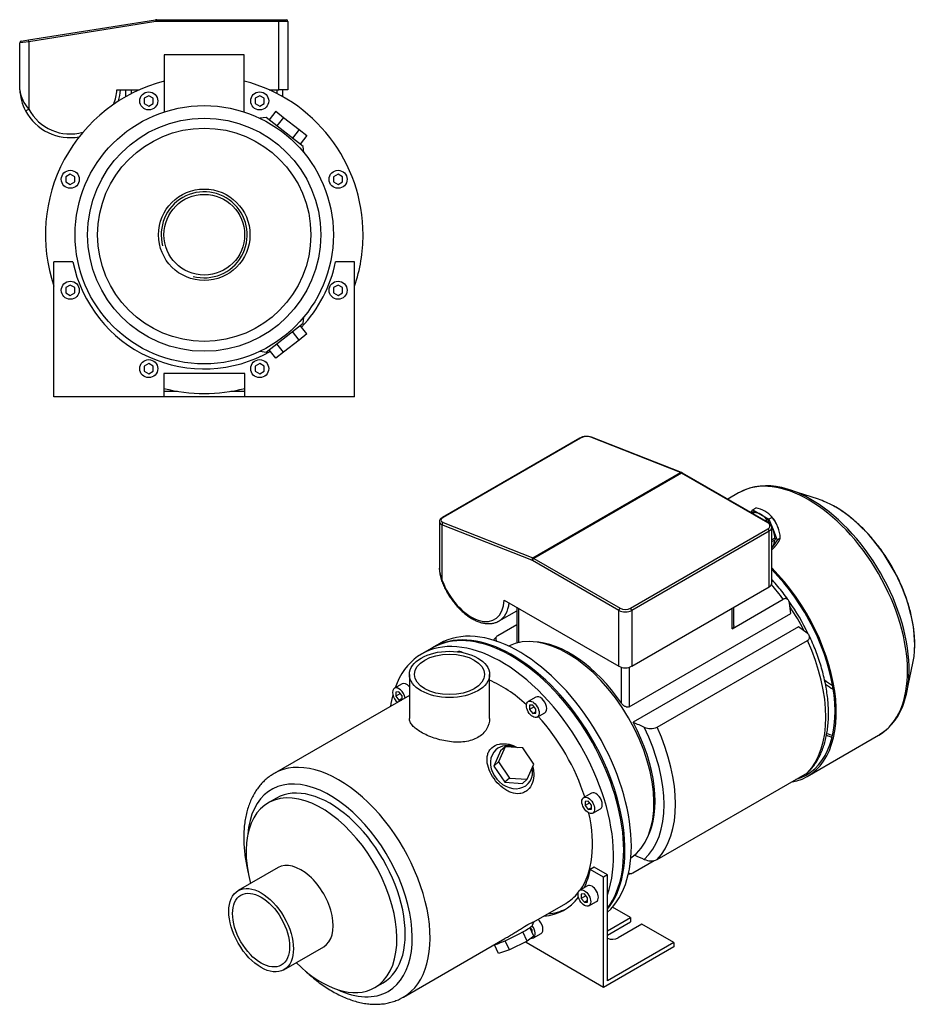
# Model space of a CAD drawing. Header units: millimetres. Extents: x 135 to 1181, y 10 to 809.
# Tile 2 of 2: x 682 to 1181, y 10 to 557. Entities that reach past the tile are written whole.
import ezdxf

# ---------------------------------------------------------------- set-up
doc = ezdxf.new("R2010")
doc.units = ezdxf.units.MM
for name, color, linetype in [('1', 7, 'Continuous'), ('BASETTA_MEC_80_M', 7, 'Continuous'), ('CARCASSA_MEC_80-', 7, 'Continuous'), ('COPRIVENTOLA_MEC', 7, 'Continuous'), ('CORPO_MH_9_[4]', 7, 'Continuous'), ('FLANGIA_MOTORE_T', 7, 'Continuous'), ('STAFFA_3-5-9_INT', 7, 'Continuous')]:
    doc.layers.add(name, color=color, linetype=linetype)

# ---------------------------------------------------------------- blocks, each defined once
blk = doc.blocks.new('SE')
at = {"layer": '1', "color": 7, "linetype": 'Continuous'}
for p, q in [((1088.17, 282.99), (1089.23, 284.49)), ((1091, 285.51), (1089.23, 284.49)), ((1089.23, 284.49), (1093.72, 281.9)), ((1089.58, 283.37), (1088.55, 282.77)), ((1090.14, 282.96), (1089.19, 282.4)), ((1093.72, 281.9), (1098.21, 279.3)), ((1099.98, 280.32), (1098.21, 279.3)), ((1098.21, 279.3), (1100.46, 273.52)), ((1099.59, 280.82), (1099.26, 281.17)), ((1097.36, 278.88), (1096.32, 278.28)), ((1097.91, 278.06), (1097.31, 277.71)), ((1103.54, 273.91), (1103.5, 274.05)), ((1101.49, 268.84), (1099.78, 267.85)), ((1100.46, 273.52), (1102.7, 267.73)), ((1104.47, 268.75), (1102.7, 267.73)), ((1099.78, 266.85), (1101.75, 267.99)), ((1100.46, 264.53), (1099.78, 263.57)), ((1102.7, 267.73), (1100.46, 264.53)), ((1099.98, 262.36), (1099.78, 262.25))]:
    blk.add_line(p, q, dxfattribs=at)
for centre, radius, start, end in [((1088.35, 270.55), 15.2, 40.0478, 79.9522), ((1085.31, 267.97), 19.18, 2.3229, 40.0891)]:
    blk.add_arc(centre, radius, start, end, dxfattribs=at)
for centre, major_axis, start_param, end_param in [((1089.83, 282.94), (0.25, -0.433), 1.286268, 3.141593), ((1093.72, 272.91), (-5.5, 9.53), 5.497787, 5.975927), ((1093.72, 272.91), (-5.5, 9.53), 5.019647, 5.497787), ((1096.55, 274.55), (5.36, -9.29), 1.19776, 1.943833), ((1097.61, 278.45), (0.25, -0.433), 0.23907, 3.141593), ((1093.72, 272.91), (5.5, -9.53), 1.635548, 1.787137), ((1093.72, 272.91), (5.5, -9.53), 1.308997, 1.452988), ((1093.72, 272.91), (5.5, -9.53), 0.830857, 1.308997), ((1101.5, 268.42), (-0.25, 0.433), 3.141593, 5.520516), ((1093.72, 272.91), (-5.5, 9.53), 3.249564, 3.403392), ((1093.72, 272.91), (5.5, -9.53), 0.261799, 0.718853)]:
    blk.add_ellipse(centre, major_axis=major_axis, ratio=0.57735, start_param=start_param, end_param=end_param, dxfattribs=at)
blk.add_open_spline([(1099.98, 262.36), (1101, 263.44), (1101.74, 264.31), (1102.58, 265.29), (1103.14, 266.09), (1103.7, 266.88), (1104.03, 267.56), (1104.33, 268.18), (1104.47, 268.75)], degree=2, knots=[0, 0, 0, 0.25, 0.25, 0.5, 0.5, 0.75, 0.75, 1, 1, 1], dxfattribs=at)
at = {"layer": 'BASETTA_MEC_80_M', "color": 7, "linetype": 'Continuous'}
for p, q in [((993.17, 324.32), (916.8, 280.23)), ((993.55, 324.32), (917.19, 280.23)), ((1049.09, 305.17), (999.21, 324.84)), ((1049.56, 305.23), (999.69, 324.9)), ((967.06, 257.81), (1049.09, 305.17)), ((1049.64, 304.9), (967.61, 257.54)), ((1050.14, 304.95), (1049.56, 305.23)), ((1097.61, 277.2), (1049.64, 304.9)), ((1098.11, 277.25), (1050.14, 304.95)), ((915.13, 277.88), (915.13, 252.15)), ((916.59, 276.2), (916.59, 245.66)), ((966.46, 256.53), (916.59, 276.2)), ((917.19, 277.48), (967.06, 257.81)), ((1021.24, 229.84), (1097.61, 273.94)), ((1099.78, 243.72), (1099.78, 274.75)), ((1098.32, 272.71), (1021.95, 228.62)), ((1098.32, 241.68), (1098.32, 272.71)), ((967.61, 257.54), (1015.59, 229.84)), ((1014.88, 228.62), (966.91, 256.32)), ((1021.95, 197.59), (1098.32, 241.68)), ((951.21, 234.35), (1014.88, 197.59)), ((948.27, 222.74), (958.14, 228.44)), ((1014.88, 197.59), (1014.88, 228.62)), ((1021.95, 228.62), (1021.95, 197.59))]:
    blk.add_line(p, q, dxfattribs=at)
for centre, radius, start, end in [((997.11, 316.96), 8.35, 72.0035, 118.1836), ((1096.86, 274.62), 2.91, 2.5183, 64.613), ((931.49, 252.53), 16.41, 181.321, 204.7248), ((932.57, 251.65), 17.43, 178.528, 199.5792)]:
    blk.add_arc(centre, radius, start, end, dxfattribs=at)
for centre, major_axis, ratio, start_param, end_param in [((993.67, 323.45), (0.5, -0.866), 0.57735, 2.513274, 3.141593), ((996.38, 323.21), (3.99, 0.48), 0.480663, 0.728114, 2.29891), ((999.32, 323.97), (-0.367, -0.93), 0.66056, 3.141593, 3.835102), ((1049.2, 304.3), (-0.367, -0.93), 0.66056, 3.140902, 3.835102), ((1049.64, 300.81), (-2.5, 4.33), 0.57735, -0.785398, -0.628319), ((1049.64, 304.08), (-0.5, -0.866), 0.57735, 3.141593, 3.926991), ((920.02, 279.12), (3.99, 0.48), 0.480663, 2.29891, 3.869706), ((917.3, 279.36), (0.5, -0.866), 0.57735, 2.513274, 3.14141), ((920.13, 278.25), (4.99, 0.49), 0.500612, -3.237724, -3.19054), ((920.13, 278.25), (4.99, 0.49), 0.500612, 3.092645, 3.878043), ((917.3, 276.61), (-0.367, -0.93), 0.66056, 3.835102, 5.405899), ((1097.61, 276.38), (-0.5, -0.866), 0.57735, 3.141392, 3.926991), ((1094.78, 275.57), (-4, 0), 0.57735, 2.356194, 3.926991), ((1097.61, 273.12), (-0.5, 0.866), 0.57735, 3.926991, 5.497787), ((1094.78, 274.75), (-5, 0), 0.57735, 2.356194, 3.141912), ((967.17, 256.94), (0.367, 0.93), 0.66056, 0.69351, 2.264306), ((967.61, 256.72), (0.5, 0.866), 0.57735, 0.785398, 2.356194), ((967.61, 253.46), (-2.5, 4.33), 0.57735, -0.785398, -0.628319), ((966.91, 253.05), (-2, 3.46), 0.57735, -0.785398, -0.628319), ((918, 246.48), (1.88, 0.68), 0.241502, 3.141196, 3.77881), ((932.85, 246.17), (-13, 22.52), 0.57735, 1.270526, 3.869266), ((1094.78, 243.72), (-5, 0), 0.57735, 2.356194, 3.141593), ((934.27, 246.99), (-14, 24.25), 0.57735, 3.141593, 3.801663), ((1015.59, 229.03), (0.5, 0.866), 0.57735, 0.785398, 2.356194), ((1018.41, 231.48), (-4, 0), 0.57735, 0.785398, 2.356194), ((1021.24, 229.03), (-0.5, 0.866), 0.57735, 3.926991, 5.497787), ((1018.41, 230.66), (5, 0), 0.57735, 3.926991, 5.497787), ((934.27, 246.99), (-14, 24.25), 0.57735, 3.133212, 3.141593), ((1018.41, 199.63), (5, 0), 0.57735, 3.926991, 5.497787)]:
    blk.add_ellipse(centre, major_axis=major_axis, ratio=ratio, start_param=start_param, end_param=end_param, dxfattribs=at)
for points, knots in [([(916.8, 280.23), (916.63, 280.12), (916.2, 279.85), (915.63, 279.32), (915.23, 278.66), (915.18, 278.26), (915.16, 278.06)], [0, 0, 0, 0, 0.176946, 0.524119, 0.803952, 1, 1, 1, 1]), ([(916.12, 245.8), (916.31, 245.3), (916.77, 244.07), (917.73, 241.86), (919, 239.38), (920.43, 236.94), (922, 234.61), (923.69, 232.4), (925.48, 230.34), (927.37, 228.44), (929.33, 226.72), (931.34, 225.21), (933.39, 223.92), (935.47, 222.86), (937.54, 222.05), (939.6, 221.51), (941.6, 221.24), (943.54, 221.25), (945.36, 221.54), (946.93, 222.03), (947.74, 222.48), (948.12, 222.69)], [0, 0, 0, 0, 0.029163, 0.084223, 0.139262, 0.19429, 0.249328, 0.304397, 0.35952, 0.414722, 0.470028, 0.525455, 0.581011, 0.636683, 0.692407, 0.748022, 0.803305, 0.857976, 0.911797, 0.964697, 1, 1, 1, 1])]:
    blk.add_open_spline(points, degree=3, knots=knots, dxfattribs=at)
at = {"layer": 'CARCASSA_MEC_80-', "color": 7, "linetype": 'Continuous'}
for p, q in [((958.14, 230.35), (958.14, 210.49)), ((959.02, 229.84), (959.02, 210.7)), ((1077.81, 218.44), (1106.12, 234.79)), ((1077.81, 218.44), (1077.81, 229.84)), ((1078.69, 220.16), (1078.69, 230.35)), ((1110.34, 226.95), (1109.61, 232.66)), ((1020.54, 175.11), (1110.34, 226.95)), ((947.69, 214.72), (958.14, 220.75)), ((1114.68, 219.58), (1022.75, 166.51)), ((1119.37, 216.03), (1114.68, 219.58)), ((1036.05, 163.7), (1119.55, 211.91)), ((1016.29, 177.08), (1016.29, 197.02)), ((1020.54, 197.02), (1020.54, 175.11)), ((1036.05, 90.21), (1119.55, 138.42)), ((1022.63, 82.83), (1034.49, 89.68))]:
    blk.add_line(p, q, dxfattribs=at)
for centre, radius, start, end in [((1473.86, 1183.02), 1112.1, 246.06954, 246.41619), ((1032.59, 171.63), 8.65, 244.8351, 293.5594), ((1473.86, 1109.53), 1112.1, 246.10694, 246.41619), ((1032.59, 98.11), 8.62, 244.7509, 293.6436)]:
    blk.add_arc(centre, radius, start, end, dxfattribs=at)
for centre, major_axis, start_param, end_param in [((1075.37, 200.67), (-38.5, 66.68), 4.897433, 5.036342), ((1083.11, 205.15), (-32.5, 56.29), 4.567111, 4.889791), ((1080.99, 203.92), (-33.5, 58.02), 4.612084, 4.840763), ((987.65, 150.03), (-33.5, 58.02), 4.848677, 5.941491), ((1075.37, 200.67), (38.5, -66.68), 0.161239, 1.409558), ((987.65, 150.03), (33.5, -58.02), 0.341695, 1.521821), ((988.39, 150.45), (36.43, -63.11), 0.11977, 1.451026), ((991.87, 152.46), (38.5, -66.68), 0.161239, 1.409558)]:
    blk.add_ellipse(centre, major_axis=major_axis, ratio=0.57735, start_param=start_param, end_param=end_param, dxfattribs=at)
for points, knots in [([(1109, 234.36), (1108.92, 234.48), (1108.01, 235.78), (1106.01, 238.42), (1103.17, 241.96), (1101.05, 244.38), (1099.91, 245.63), (1099.79, 245.77)], [0, 0, 0, 0, 0.0043065, 0.0547908, 0.1053031, 0.1558473, 0.1622543, 0.1622543, 0.1622543, 0.1622543]), ([(1109.61, 232.66), (1109.54, 233.14), (1109.42, 233.57), (1109.15, 234.14), (1109.05, 234.31), (1108.81, 234.62), (1108.67, 234.75), (1108.37, 234.97), (1108.2, 235.05), (1107.84, 235.17), (1107.65, 235.2), (1107.34, 235.19), (1107.24, 235.18), (1107.02, 235.15), (1106.91, 235.12), (1106.58, 235.02), (1106.35, 234.92), (1106.12, 234.79)], [0, 0, 0, 0, 0.25, 0.25, 0.375, 0.375, 0.5, 0.5, 0.625, 0.625, 0.75, 0.75, 0.8125, 0.8125, 0.875, 0.875, 1, 1, 1, 1]), ([(1078.69, 220.15), (1078.69, 220.01), (1078.68, 219.86), (1078.62, 219.54), (1078.57, 219.37), (1078.43, 219.05), (1078.33, 218.9), (1078.1, 218.64), (1077.97, 218.53), (1077.81, 218.44)], [0.5278319, 0.5278319, 0.5278319, 0.5278319, 0.625, 0.625, 0.75, 0.75, 0.875, 0.875, 1, 1, 1, 1]), ([(947.05, 214.2), (946.49, 213.63), (945.87, 212.98), (945.26, 212.25), (945.1, 212.07)], [0, 0, 0, 0, 0.03414668, 0.04547711, 0.04547711, 0.04547711, 0.04547711]), ([(947.69, 214.72), (947.46, 214.58), (947.26, 214.43), (946.92, 214.12), (946.78, 213.94), (946.58, 213.59), (946.51, 213.41), (946.43, 213.03), (946.43, 212.84), (946.47, 212.47), (946.52, 212.28), (946.67, 211.92), (946.77, 211.74), (946.95, 211.49), (947.02, 211.4), (947.09, 211.32)], [0, 0, 0, 0, 0.125, 0.125, 0.25, 0.25, 0.375, 0.375, 0.5, 0.5, 0.625, 0.625, 0.75, 0.75, 0.8107134, 0.8107134, 0.8107134, 0.8107134]), ([(1119.55, 211.91), (1119.78, 212.04), (1119.98, 212.19), (1120.31, 212.5), (1120.45, 212.68), (1120.66, 213.03), (1120.73, 213.21), (1120.8, 213.59), (1120.81, 213.78), (1120.76, 214.15), (1120.71, 214.34), (1120.56, 214.7), (1120.46, 214.88), (1120.22, 215.22), (1120.07, 215.39), (1119.75, 215.72), (1119.57, 215.88), (1119.37, 216.03)], [0, 0, 0, 0, 0.125, 0.125, 0.25, 0.25, 0.375, 0.375, 0.5, 0.5, 0.625, 0.625, 0.75, 0.75, 0.875, 0.875, 1, 1, 1, 1]), ([(1120.19, 138.94), (1120.74, 139.51), (1121.84, 140.65), (1123.54, 142.87), (1125.19, 145.43), (1126.66, 148.22), (1127.94, 151.2), (1129.02, 154.37), (1129.89, 157.72), (1130.56, 161.23), (1131.02, 164.89), (1131.27, 168.68), (1131.3, 172.59), (1131.12, 176.6), (1130.74, 180.69), (1130.15, 184.85), (1129.35, 189.07), (1128.36, 193.32), (1127.18, 197.6), (1125.8, 201.88), (1124.24, 206.18), (1122.52, 210.39), (1121.22, 213.32), (1120.58, 214.64), (1120.58, 214.65)], [0, 0, 0, 0, 0.034218, 0.080569, 0.12729, 0.174424, 0.221973, 0.2699, 0.318148, 0.366643, 0.415312, 0.464092, 0.512928, 0.561777, 0.610608, 0.659406, 0.708164, 0.756877, 0.805547, 0.854178, 0.902772, 0.951338, 0.999879, 1, 1, 1, 1]), ([(1020.54, 175.11), (1020.37, 175.01), (1020.2, 174.95), (1019.83, 174.88), (1019.63, 174.88), (1019.23, 174.92), (1019.03, 174.97), (1018.63, 175.1), (1018.43, 175.18), (1018.05, 175.39), (1017.86, 175.51), (1017.51, 175.77), (1017.34, 175.91), (1017.01, 176.21), (1016.85, 176.38), (1016.56, 176.71), (1016.42, 176.89), (1016.29, 177.08)], [0, 0, 0, 0, 0.125, 0.125, 0.25, 0.25, 0.375, 0.375, 0.5, 0.5, 0.625, 0.625, 0.75, 0.75, 0.875, 0.875, 1, 1, 1, 1]), ([(1120.22, 138.93), (1120.2, 138.91), (1120.17, 138.89), (1119.98, 138.7), (1119.78, 138.56), (1119.55, 138.42)], [0.8568977, 0.8568977, 0.8568977, 0.8568977, 0.875, 0.875, 1, 1, 1, 1]), ([(1020.13, 82.84), (1020.16, 82.81), (1020.2, 82.79), (1020.38, 82.65), (1020.55, 82.57), (1020.91, 82.45), (1021.1, 82.42), (1021.41, 82.43), (1021.51, 82.44), (1021.73, 82.47), (1021.84, 82.5), (1022.17, 82.6), (1022.4, 82.7), (1022.63, 82.83)], [0.4708079, 0.4708079, 0.4708079, 0.4708079, 0.5, 0.5, 0.625, 0.625, 0.75, 0.75, 0.8125, 0.8125, 0.875, 0.875, 1, 1, 1, 1])]:
    blk.add_open_spline(points, degree=3, knots=knots, dxfattribs=at)
blk.add_open_spline([(1020, 82.15), (1020.56, 82.25), (1021.12, 82.37), (1021.75, 82.51)], degree=3, dxfattribs=at)
at = {"layer": 'COPRIVENTOLA_MEC', "color": 7, "linetype": 'Continuous'}
for p, q in [((1125.66, 290.37), (1110.05, 295.51)), ((1081.35, 293.9), (1075.31, 290.42)), ((1174.84, 183.29), (1178.2, 199.38)), ((1119.51, 136.38), (1159.1, 159.24))]:
    blk.add_line(p, q, dxfattribs=at)
for centre, radius, start, end in [((1096.98, 265.16), 32.71, 75.5118, 117.5109), ((1142.08, 187.09), 32.63, 302.5973, 344.2516)]:
    blk.add_arc(centre, radius, start, end, dxfattribs=at)
for centre, major_axis, start_param, end_param in [((1120.22, 226.57), (38.88, -67.33), 0.013711, 3.129507), ((1121.52, 227.32), (-38.57, 66.8), 5.514791, 5.799426), ((1120.22, 226.57), (38.88, -67.33), 3.129507, 3.141593), ((1121.52, 227.32), (-38.57, 66.8), 3.905456, 5.514791), ((1134.96, 235.08), (31.27, -54.16), -3.905831, -3.715101), ((1134.96, 235.08), (31.27, -54.16), 0.733991, 2.377354), ((1080.64, 203.72), (-38.88, 67.33), 2.929099, 5.142157), ((1080.64, 203.72), (-38.38, 66.47), 3.001796, 5.137313), ((1134.96, 235.08), (31.27, -54.16), 0.573508, 0.733991), ((1121.52, 227.32), (-38.57, 66.8), 3.622172, 3.905456), ((1135.09, 235.15), (30.08, -52.1), -0.927524, -0.820805), ((1134.53, 234.83), (-30.87, 53.47), -4.040729, -3.94069), ((1120.22, 226.57), (-38.38, 66.47), -3.742736, -3.683493), ((1121.09, 227.07), (38.17, -66.11), -0.612194, -0.552378), ((1120.22, 226.57), (38.88, -67.33), 0, 0.013711)]:
    blk.add_ellipse(centre, major_axis=major_axis, ratio=0.57735, start_param=start_param, end_param=end_param, dxfattribs=at)
blk.add_open_spline([(1179.13, 207.17), (1179.17, 207.98), (1179.25, 209.73), (1179.16, 212.96), (1178.88, 216.59), (1178.38, 220.34), (1177.69, 224.14), (1176.8, 227.98), (1175.71, 231.85), (1174.44, 235.73), (1172.99, 239.6), (1171.36, 243.44), (1169.57, 247.25), (1167.62, 250.99), (1165.52, 254.67), (1163.28, 258.25), (1160.91, 261.73), (1158.41, 265.08), (1155.81, 268.3), (1153.11, 271.37), (1150.31, 274.28), (1147.45, 277.01), (1144.52, 279.55), (1141.53, 281.9), (1138.53, 284), (1136.02, 285.6), (1134.68, 286.31), (1134.23, 286.55)], degree=3, knots=[0, 0, 0, 0, 0.026638, 0.068346, 0.110046, 0.151726, 0.193378, 0.235, 0.276592, 0.318157, 0.359699, 0.401221, 0.44273, 0.484229, 0.525724, 0.56722, 0.608722, 0.650234, 0.691762, 0.733311, 0.774886, 0.816493, 0.858135, 0.899816, 0.941537, 0.983298, 1, 1, 1, 1], dxfattribs=at)
at = {"layer": 'CORPO_MH_9_[4]', "color": 7, "linetype": 'Continuous'}
for p, q in [((911, 207.68), (905.35, 204.41)), ((898.51, 193.06), (898.51, 168.57)), ((943.01, 168.57), (943.01, 193.06)), ((894.38, 187.83), (890.14, 185.38)), ((898.51, 181.42), (823.37, 138.03)), ((892.64, 183.41), (890.87, 183.25)), ((890.87, 183.25), (890.87, 180.89)), ((893.46, 182.39), (890.87, 180.89)), ((890.87, 180.89), (892.64, 178.7)), ((894.41, 181.21), (892.64, 183.41)), ((894.41, 179.04), (894.41, 181.21)), ((894.41, 179.72), (892.64, 178.7)), ((892.64, 178.7), (894.01, 178.82)), ((968.75, 180.46), (964.51, 178.02)), ((967.01, 176.04), (965.24, 175.88)), ((965.24, 175.88), (965.24, 173.53)), ((968.78, 173.84), (967.01, 176.04)), ((967.83, 175.02), (965.24, 173.53)), ((965.24, 173.53), (967.01, 171.33)), ((968.78, 172.35), (967.01, 171.33)), ((967.01, 171.33), (968.78, 171.49)), ((968.78, 171.49), (968.78, 173.84)), ((969.51, 169.36), (973.75, 171.8)), ((949.11, 150.55), (945.45, 142.15)), ((951.72, 152.91), (948.06, 144.51)), ((951.72, 152.91), (949.11, 150.55)), ((961.5, 152.26), (951.72, 152.91)), ((967.61, 143.22), (961.5, 152.26)), ((948.06, 144.51), (945.45, 142.15)), ((948.06, 144.51), (954.17, 135.46)), ((963.95, 134.82), (967.61, 143.22)), ((945.45, 142.15), (951.56, 133.11)), ((954.17, 135.46), (951.56, 133.11)), ((951.56, 133.11), (961.34, 132.47)), ((954.17, 135.46), (963.95, 134.82)), ((963.95, 134.82), (961.34, 132.47)), ((999.56, 127.11), (995.32, 124.66)), ((824.67, 124.35), (820.03, 121.67)), ((997.82, 122.68), (996.05, 122.53)), ((996.05, 122.53), (996.05, 120.17)), ((998.64, 121.66), (996.05, 120.17)), ((999.59, 120.49), (997.82, 122.68)), ((999.59, 118.13), (999.59, 120.49)), ((996.05, 120.17), (997.82, 117.97)), ((999.59, 118.99), (997.82, 117.97)), ((997.82, 117.97), (999.59, 118.13)), ((1000.32, 116), (1004.56, 118.45)), ((825.53, 85.76), (803.41, 72.99)), ((967.52, 55.56), (985.35, 65.85)), ((966.91, 53.76), (967.54, 55.55)), ((963.95, 44.83), (961.44, 49.99)), ((967.61, 47.72), (965.35, 52.36)), ((895.12, 13.76), (951.56, 46.34)), ((954.17, 39.96), (951.66, 45.13)), ((963.95, 44.83), (954.17, 39.96)), ((967.61, 47.72), (963.95, 44.83)), ((828.81, 28.99), (850.93, 41.76)), ((948.06, 37.98), (945.71, 42.81)), ((954.17, 39.96), (948.06, 37.98)), ((879.28, 19.05), (883.92, 21.72))]:
    blk.add_line(p, q, dxfattribs=at)
for centre, major_axis, ratio, start_param, end_param in [((955.13, 131.25), (44.13, -76.43), 0.57735, 0.241164, 3.141593), ((949.47, 127.99), (44.13, -76.43), 0.57735, 0.45581, 3.593987), ((927.69, 201.29), (2.5, -4.33), 0.57735, 2.288708, 3.141593), ((896.88, 183.5), (2.5, -4.33), 0.57735, 1.876836, 3.141593), ((949.47, 127.99), (35.88, -62.14), 0.57735, 2.076031, 2.48384), ((949.47, 127.99), (44.13, -76.43), 0.57735, 3.660226, 3.763049), ((892.64, 181.05), (-2.5, 4.33), 0.57735, 0, 2.122878), ((892.64, 181.05), (-2.5, 4.33), 0.57735, 4.160308, 6.283185), ((971.25, 176.13), (2.5, -4.33), 0.57735, 0, 3.141593), ((949.47, 127.99), (35.88, -62.14), 0.57735, 1.202887, 1.938706), ((955.22, 141.51), (-8.7, 9.66), 0.810411, 5.253429, 6.283185), ((955.22, 141.51), (-8.7, 9.66), 0.810411, 0, 4.056698), ((859.24, 75.89), (-35.88, 62.14), 0.57735, 3.139592, 6.283185), ((854.29, 73.04), (32.38, -56.08), 0.57735, 0, 3.835482), ((859.24, 75.89), (-35.88, 62.14), 0.57735, 0, 0.002356), ((854.29, 73.04), (29.63, -51.31), 0.57735, 0, 3.141593), ((1002.06, 122.78), (2.5, -4.33), 0.57735, 0, 3.141593), ((849.66, 70.36), (29.62, -51.31), 0.57735, 0, 4.269345), ((949.47, 127.99), (35.88, -62.14), 0.57735, 0.25816, 1.065562), ((838.23, 63.76), (12.7, -22), 0.57735, 0, 3.141593), ((949.47, 127.99), (35.88, -62.14), 0.57735, 0, 0.21901), ((955.22, 48.22), (11.69, 5.69), 0.099506, 3.627919, 6.183016), ((849.66, 70.36), (29.62, -51.31), 0.57735, 5.155433, 6.283185), ((854.29, 73.04), (32.38, -56.08), 0.57735, 5.589296, 6.283185)]:
    blk.add_ellipse(centre, major_axis=major_axis, ratio=ratio, start_param=start_param, end_param=end_param, dxfattribs=at)
for centre, major_axis in [((920.76, 193.06), (-22.25, 0)), ((920.76, 193.06), (-19.48, 0)), ((967.01, 173.69), (-2.5, 4.33)), ((997.82, 120.33), (-2.5, 4.33)), ((816.11, 50.99), (12.7, -22)), ((816.11, 50.99), (-11.21, 19.42))]:
    blk.add_ellipse(centre, major_axis=major_axis, ratio=0.57735, dxfattribs=at)
for points, knots in [([(943.01, 168.57), (943.01, 168.57), (943.01, 168.57), (943.01, 166.53), (942.44, 164.46), (940.78, 161.74), (940.09, 160.88), (938.46, 159.32), (937.54, 158.63), (935.47, 157.43), (934.32, 156.93), (931.89, 156.14), (930.61, 155.85), (926.55, 155.3), (923.66, 155.35), (919.31, 155.91), (917.88, 156.18), (915.04, 156.85), (913.62, 157.25), (910.94, 158.15), (909.66, 158.65), (907.21, 159.73), (906.07, 160.31), (902.97, 162.1), (901.31, 163.39), (899.64, 165.32), (899.22, 165.98), (898.65, 167.27), (898.51, 167.92), (898.51, 168.57), (898.51, 168.57), (898.51, 168.57)], [0.1249711, 0.1249711, 0.1249711, 0.1249711, 0.125, 0.125, 0.1875, 0.1875, 0.21875, 0.21875, 0.25, 0.25, 0.28125, 0.28125, 0.3125, 0.3125, 0.375, 0.375, 0.40625, 0.40625, 0.4375, 0.4375, 0.46875, 0.46875, 0.5, 0.5, 0.5625, 0.5625, 0.59375, 0.59375, 0.625, 0.625, 0.6250739, 0.6250739, 0.6250739, 0.6250739]), ([(964.09, 128.8), (963.49, 128.26), (962.83, 127.84), (961.43, 127.19), (960.67, 126.97), (958.33, 126.64), (956.68, 126.86), (954.26, 127.7), (953.45, 128.07), (951.89, 128.94), (951.13, 129.45), (948.91, 131.15), (947.55, 132.49), (945.15, 135.51), (944.14, 137.12), (942.56, 140.48), (942.02, 142.17), (941.64, 144.67), (941.59, 145.48), (941.65, 147.06), (941.76, 147.83), (942.16, 149.29), (942.45, 149.98), (943.21, 151.24), (943.69, 151.82), (945.38, 153.33), (946.86, 154.03), (949.35, 154.51), (950.24, 154.58), (952.02, 154.53), (952.93, 154.42), (955.41, 153.88), (956.96, 153.29), (958.41, 152.5)], [0, 0, 0, 0, 0.03125, 0.03125, 0.0625, 0.0625, 0.125, 0.125, 0.15625, 0.15625, 0.1875, 0.1875, 0.25, 0.25, 0.3125, 0.3125, 0.375, 0.375, 0.40625, 0.40625, 0.4375, 0.4375, 0.46875, 0.46875, 0.5, 0.5, 0.5625, 0.5625, 0.59375, 0.59375, 0.625, 0.625, 0.6792325, 0.6792325, 0.6792325, 0.6792325]), ([(823.28, 137.96), (822.51, 137.5), (821.1, 136.64), (818.92, 134.92), (816.84, 132.95), (814.92, 130.74), (813.19, 128.32), (811.63, 125.69), (810.27, 122.87), (809.1, 119.84), (808.14, 116.63), (807.39, 113.26), (806.85, 109.73), (806.53, 106.06), (806.42, 102.27), (806.54, 98.38), (806.86, 94.41), (807.4, 90.37), (808.11, 86.44), (808.7, 83.86), (809, 82.65)], [0, 0, 0, 0, 0.0162989, 0.0352108, 0.0541625, 0.0732268, 0.0924649, 0.1119207, 0.1316169, 0.1515537, 0.171711, 0.1920531, 0.2125367, 0.2331175, 0.253756, 0.2744205, 0.2950828, 0.3157284, 0.33635, 0.3544519, 0.3544519, 0.3544519, 0.3544519]), ([(966.99, 141.68), (967.3, 140.51), (967.49, 139.32), (967.61, 136.34), (967.36, 134.53), (966.21, 131.31), (965.29, 129.86), (964.09, 128.8)], [0.8346005, 0.8346005, 0.8346005, 0.8346005, 0.875, 0.875, 0.9375, 0.9375, 1, 1, 1, 1]), ([(951.56, 46.34), (951.62, 46.38), (951.69, 46.42), (952.53, 46.91), (953.31, 47.38), (954.9, 48.35), (955.72, 48.86), (957.34, 49.88), (958.15, 50.38), (959.73, 51.36), (960.52, 51.85), (962.73, 53.18), (964.06, 53.93), (965.6, 54.73), (966.04, 54.94), (966.75, 55.28), (967.03, 55.39), (967.45, 55.56), (967.56, 55.59), (967.55, 55.58)], [0.3721818, 0.3721818, 0.3721818, 0.3721818, 0.375, 0.375, 0.40625, 0.40625, 0.4375, 0.4375, 0.46875, 0.46875, 0.5, 0.5, 0.5625, 0.5625, 0.59375, 0.59375, 0.625, 0.625, 0.6619883, 0.6619883, 0.6619883, 0.6619883]), ([(840.79, 28.22), (841.48, 27.58), (843.2, 26), (846.02, 23.62), (849.26, 21.15), (852.55, 18.88), (855.87, 16.85), (859.23, 15.05), (862.6, 13.49), (865.97, 12.2), (869.33, 11.17), (872.66, 10.41), (875.95, 9.94), (879.16, 9.74), (882.29, 9.83), (885.32, 10.2), (888.24, 10.84), (890.99, 11.75), (893.32, 12.74), (894.51, 13.44), (895.02, 13.74)], [0.6509579, 0.6509579, 0.6509579, 0.6509579, 0.6645926, 0.6852211, 0.7058874, 0.7265916, 0.7473309, 0.7680979, 0.7888775, 0.8096407, 0.8303532, 0.8509717, 0.8714461, 0.8917263, 0.9117704, 0.9315539, 0.9510756, 0.9703601, 0.9894547, 1, 1, 1, 1])]:
    blk.add_open_spline(points, degree=3, knots=knots, dxfattribs=at)
at = {"layer": 'FLANGIA_MOTORE_T', "color": 7, "linetype": 'Continuous'}
blk.add_line((915.25, 210.13), (911.71, 208.09), dxfattribs=at)
for centre, major_axis, start_param, end_param in [((955.84, 131.66), (44.12, -76.43), 0.219659, 3.149605), ((959.37, 133.7), (44.12, -76.43), 0.121401, 3.141593), ((986.24, 149.22), (34, -58.89), 0.037781, 3.103812)]:
    blk.add_ellipse(centre, major_axis=major_axis, ratio=0.57735, start_param=start_param, end_param=end_param, dxfattribs=at)
at = {"layer": 'STAFFA_3-5-9_INT', "color": 7, "linetype": 'Continuous'}
for p, q in [((1001.07, 85.95), (998.95, 84.72)), ((1006.39, 80.43), (998.95, 84.72)), ((1008.51, 81.65), (1001.07, 85.95)), ((1008.51, 81.65), (1006.39, 80.43)), ((1006.39, 19.19), (1006.39, 80.43)), ((1008.51, 22.86), (1008.51, 81.65)), ((997.44, 75.58), (993.2, 73.13)), ((995.7, 71.15), (993.93, 71)), ((997.46, 68.95), (995.7, 71.15)), ((993.93, 71), (993.93, 68.64)), ((996.52, 70.13), (993.93, 68.64)), ((993.93, 68.64), (995.7, 66.44)), ((997.46, 67.46), (995.7, 66.44)), ((995.7, 66.44), (997.46, 66.6)), ((997.46, 66.6), (997.46, 68.95)), ((998.2, 64.47), (1002.44, 66.92)), ((1021.24, 57.97), (1011.27, 63.73)), ((1008.51, 50.62), (1021.24, 57.97)), ((1008.51, 48.17), (1021.24, 55.52)), ((1021.24, 57.97), (1021.24, 55.52)), ((965.71, 52.35), (965.43, 52.19)), ((966.66, 51.17), (965.57, 52.52)), ((966.66, 49.67), (966.66, 51.17)), ((966.66, 49.67), (966.66, 49.67)), ((1027.61, 54.3), (1014.45, 46.7)), ((1045.28, 44.09), (1027.61, 54.3)), ((963.26, 44.09), (963.26, 44.49)), ((1006.39, 19.19), (963.26, 44.09)), ((967.39, 46.68), (971.63, 49.13)), ((1045.28, 44.09), (1008.51, 22.86)), ((1045.28, 44.09), (1045.28, 41.64)), ((1045.28, 41.64), (1006.39, 19.19))]:
    blk.add_line(p, q, dxfattribs=at)
for centre, major_axis, start_param, end_param in [((947.35, 126.76), (-37.25, 64.52), 3.514775, 3.724263), ((999.94, 71.25), (-2.5, 4.33), 3.141593, 6.283185), ((947.35, 126.76), (-37.25, 64.52), 2.869041, 3.382098), ((949.47, 127.99), (-37.25, 64.52), 2.869041, 3.113115), ((969.13, 53.46), (-2.5, 4.33), 3.141593, 5.26447), ((964.89, 51.01), (2.5, -4.33), 0, 1.815566), ((964.89, 51.01), (2.5, -4.33), 5.830585, 6.283185), ((1011.27, 48.54), (4.5, 0), 4.052757, 5.497787)]:
    blk.add_ellipse(centre, major_axis=major_axis, ratio=0.57735, start_param=start_param, end_param=end_param, dxfattribs=at)
blk.add_ellipse((995.7, 68.8), major_axis=(2.5, -4.33), ratio=0.57735, dxfattribs=at)
blk = doc.blocks.new('SE4')
at = {"layer": 'BASETTA_MEC_80_M', "color": 7, "linetype": 'Continuous'}
for p, q in [((686.86, 545.58), (757.39, 556.75)), ((757.55, 555.76), (687.01, 544.59)), ((757.39, 556.75), (757.55, 555.76)), ((758.17, 556.81), (826.01, 556.81)), ((758.17, 556.81), (758.17, 555.81)), ((826.01, 555.81), (758.17, 555.81)), ((826.01, 556.81), (830.01, 556.81)), ((826.01, 556.81), (826.01, 555.81)), ((826.01, 517.81), (826.01, 555.81)), ((831.01, 555.81), (826.01, 555.81)), ((831.01, 555.81), (831.01, 517.81)), ((687.01, 544.59), (682.01, 543.96)), ((682.01, 517.81), (682.01, 543.96)), ((682.86, 544.94), (686.86, 545.58)), ((687.01, 544.59), (686.86, 545.58)), ((687.01, 544.59), (687.01, 507.19)), ((682.09, 517.81), (682.01, 517.81)), ((682.05, 517.81), (682.09, 517.81)), ((735.97, 517.81), (748.35, 517.81)), ((820.68, 517.81), (826.01, 517.81)), ((831.01, 517.81), (826.01, 517.81)), ((685.25, 506.25), (687.01, 507.19))]:
    blk.add_line(p, q, dxfattribs=at)
for centre, radius, start, end in [((758.17, 551.81), 5, 90, 99), ((758.17, 551.81), 4, 90, 99), ((830.01, 555.81), 1, 0, 90), ((683.01, 543.96), 1, 99, 180), ((710.01, 519.31), 28, 183.0709, 207.7958), ((700.99, 520.13), 19.05, 186.9804, 222.7855), ((710.01, 519.31), 26, 338.6125, 356.6926), ((710.01, 519.31), 28, 344.1038, 356.9291), ((710.01, 519.31), 28, 207.7958, 280.4088), ((710.01, 519.31), 26, 207.7958, 285.9001)]:
    blk.add_arc(centre, radius, start, end, dxfattribs=at)
at = {"layer": 'CARCASSA_MEC_80-', "color": 7, "linetype": 'Continuous'}
for p, q in [((741.01, 514.09), (741.01, 517.81)), ((744.01, 517.81), (744.01, 515.72)), ((825.01, 515.72), (825.01, 517.81)), ((828.01, 517.81), (828.01, 514.09))]:
    blk.add_line(p, q, dxfattribs=at)
at = {"layer": 'CORPO_MH_9_[4]', "color": 7, "linetype": 'Continuous'}
for p, q in [((806.76, 537.31), (762.26, 537.31)), ((762.26, 537.31), (762.26, 505.55)), ((806.76, 505.53), (806.76, 537.31)), ((753.71, 514.57), (751.21, 513.13)), ((756.21, 513.13), (753.71, 514.57)), ((815.32, 514.57), (812.82, 513.13)), ((817.82, 513.13), (815.32, 514.57)), ((751.21, 513.13), (751.21, 510.24)), ((751.21, 510.24), (753.71, 508.8)), ((753.71, 508.8), (756.21, 510.24)), ((756.21, 510.24), (756.21, 513.13)), ((812.82, 513.13), (812.82, 510.24)), ((812.82, 510.24), (815.32, 508.8)), ((815.32, 508.8), (817.82, 510.24)), ((817.82, 510.24), (817.82, 513.13)), ((824.2, 505.92), (820.51, 501.19)), ((824.2, 505.92), (828.52, 502.55)), ((818.91, 502.44), (815.54, 502.03)), ((839.39, 486.44), (818.91, 502.44)), ((828.52, 502.55), (824.83, 497.82)), ((828.52, 502.55), (837.17, 495.79)), ((837.17, 495.79), (833.47, 491.06)), ((837.17, 495.79), (841.49, 492.42)), ((841.49, 492.42), (837.79, 487.69)), ((839.81, 483.05), (839.39, 486.44)), ((710.14, 471), (707.64, 469.56)), ((712.64, 469.56), (710.14, 471)), ((858.89, 471), (856.39, 469.56)), ((861.39, 469.56), (858.89, 471)), ((707.64, 469.56), (707.64, 466.67)), ((707.64, 466.67), (710.14, 465.23)), ((710.14, 465.23), (712.64, 466.67)), ((712.64, 466.67), (712.64, 469.56)), ((856.39, 469.56), (856.39, 466.67)), ((856.39, 466.67), (858.89, 465.23)), ((858.89, 465.23), (861.39, 466.67)), ((861.39, 466.67), (861.39, 469.56)), ((839.39, 388.18), (839.81, 391.55)), ((818.91, 372.18), (839.39, 388.18)), ((837.17, 378.83), (833.47, 383.56)), ((841.49, 382.2), (837.79, 386.93)), ((837.17, 378.83), (828.52, 372.07)), ((841.49, 382.2), (837.17, 378.83)), ((815.52, 372.59), (818.91, 372.18)), ((824.2, 368.7), (820.51, 373.43)), ((828.52, 372.07), (824.2, 368.7)), ((828.52, 372.07), (824.83, 376.8))]:
    blk.add_line(p, q, dxfattribs=at)
for centre, radius in [((753.71, 511.68), 5), ((815.32, 511.68), 5), ((784.51, 437.31), 71.75), ((784.51, 437.31), 64.75), ((784.51, 437.31), 59.25), ((710.14, 468.12), 5), ((858.89, 468.12), 5), ((784.51, 437.31), 25.4), ((784.51, 437.31), 22.42)]:
    blk.add_circle(centre, radius, dxfattribs=at)
for radius, start, end in [(88.25, 104.6033, 198.884), (88.25, 0, 75.3967), (23.9, 255, 195), (88.25, 341.116, 0), (88.25, 255.2289, 284.7711)]:
    blk.add_arc((784.51, 437.31), radius, start, end, dxfattribs=at)
at = {"layer": 'STAFFA_3-5-9_INT', "color": 7, "linetype": 'Continuous'}
for p, q in [((701.01, 347.31), (701.01, 422.31)), ((711.54, 422.31), (701.01, 422.31)), ((868.01, 422.31), (857.49, 422.31)), ((868.01, 347.31), (868.01, 422.31)), ((710.14, 409.39), (707.64, 407.95)), ((707.64, 407.95), (707.64, 405.06)), ((707.64, 405.06), (710.14, 403.62)), ((712.64, 407.95), (710.14, 409.39)), ((710.14, 403.62), (712.64, 405.06)), ((712.64, 405.06), (712.64, 407.95)), ((858.89, 409.39), (856.39, 407.95)), ((856.39, 407.95), (856.39, 405.06)), ((856.39, 405.06), (858.89, 403.62)), ((861.39, 407.95), (858.89, 409.39)), ((858.89, 403.62), (861.39, 405.06)), ((861.39, 405.06), (861.39, 407.95)), ((753.71, 365.82), (751.21, 364.38)), ((751.21, 364.38), (751.21, 361.49)), ((751.21, 361.49), (753.71, 360.05)), ((756.21, 364.38), (753.71, 365.82)), ((753.71, 360.05), (756.21, 361.49)), ((756.21, 361.49), (756.21, 364.38)), ((815.32, 365.82), (812.82, 364.38)), ((812.82, 364.38), (812.82, 361.49)), ((812.82, 361.49), (815.32, 360.05)), ((817.82, 364.38), (815.32, 365.82)), ((815.32, 360.05), (817.82, 361.49)), ((817.82, 361.49), (817.82, 364.38)), ((807.01, 360.31), (762.01, 360.31)), ((762.01, 360.31), (762.01, 347.31)), ((807.01, 347.31), (807.01, 360.31)), ((769.71, 350.31), (762.01, 350.31)), ((807.01, 350.31), (799.32, 350.31)), ((762.01, 347.31), (701.01, 347.31)), ((807.01, 347.31), (762.01, 347.31)), ((868.01, 347.31), (807.01, 347.31))]:
    blk.add_line(p, q, dxfattribs=at)
for centre in [(710.14, 406.5), (858.89, 406.5), (753.71, 362.94), (815.32, 362.94)]:
    blk.add_circle(centre, 5, dxfattribs=at)
for start, end in [(191.6155, 299.5328), (316.4672, 348.3845)]:
    blk.add_arc((784.51, 437.31), 74.5, start, end, dxfattribs=at)

msp = doc.modelspace()

# ---------------------------------------------------------------- block references
for name in ['SE4', 'SE']:
    msp.add_blockref(name, (0, 0))

doc.saveas('drawing.dxf')
